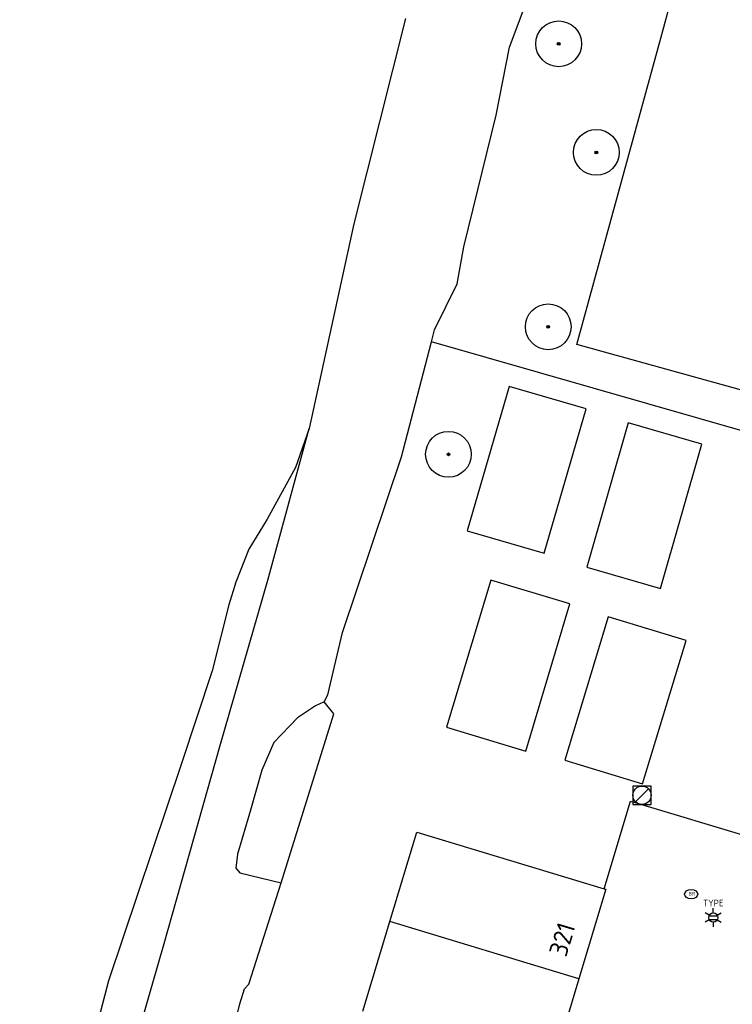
# Model space of a CAD drawing. Header units: metres. Extents: x 102000 to 105000, y 414600 to 420766.
# Tile 19 of 256: x 102528 to 102567, y 415566 to 415619. Entities that reach past the tile are written whole.
import ezdxf
from ezdxf.enums import TextEntityAlignment as Align

# ---------------------------------------------------------------- set-up
doc = ezdxf.new("R2010")
doc.units = ezdxf.units.M
doc.layers.get('0').update_dxf_attribs({"color": 8})
doc.styles.add('MtXpl_NLCS-ISO', font='NLCS-ISO.ttf')
doc.styles.add('NLCS-ISO', font='NLCS-ISO.ttf')

msp = doc.modelspace()

# ---------------------------------------------------------------- hatches: boundary and pattern name
at = {"ltscale": 0.1}
h = msp.add_hatch(color=256, dxfattribs=at)
edge = h.paths.add_edge_path()
edge.add_arc((102557.043, 415618.009), 0.075, 0, 360)
h = msp.add_hatch(color=256, dxfattribs=at)
edge = h.paths.add_edge_path()
edge.add_arc((102559.098, 415612.08), 0.075, 0, 360)
h = msp.add_hatch(color=256, dxfattribs=at)
edge = h.paths.add_edge_path()
edge.add_arc((102556.472, 415602.557), 0.075, 0, 360)
h = msp.add_hatch(color=256, dxfattribs=at)
edge = h.paths.add_edge_path()
edge.add_arc((102551.023, 415595.594), 0.075, 0, 360)

# ---------------------------------------------------------------- linework, layer by layer
for p, q in [((102562.731, 415618.713), (102596.148, 415741.641)), ((102554.357, 415617.829), (102556.953, 415624.697)), ((102548.678, 415619.391), (102545.851, 415608.177)), ((102558.034, 415601.593), (102562.731, 415618.713)), ((102553.638, 415614.11), (102554.357, 415617.829)), ((102551.871, 415606.926), (102553.638, 415614.11)), ((102545.851, 415608.177), (102543.409, 415597.002)), ((102551.506, 415604.9), (102551.871, 415606.926)), ((102550.271, 415602.391), (102551.506, 415604.9)), ((102550.097, 415601.728), (102550.271, 415602.391)), ((102548.452, 415595.452), (102550.097, 415601.728)), ((102570.96, 415595.758), (102550.097, 415601.728)), ((102577.77, 415596.11), (102558.034, 415601.593)), ((102554.344, 415599.299), (102552.054, 415591.413)), ((102558.547, 415598.078), (102554.344, 415599.299)), ((102556.257, 415590.193), (102558.547, 415598.078)), ((102541.153, 415588.72), (102543.409, 415597.002)), ((102543.409, 415597.002), (102542.664, 415594.867)), ((102560.832, 415597.307), (102558.572, 415589.426)), ((102564.863, 415596.152), (102560.832, 415597.307)), ((102562.604, 415588.27), (102564.863, 415596.152)), ((102545.233, 415585.862), (102548.452, 415595.452)), ((102542.664, 415594.867), (102541.126, 415592.056)), ((102541.126, 415592.056), (102540.116, 415590.422)), ((102552.054, 415591.413), (102556.257, 415590.193)), ((102540.116, 415590.422), (102539.405, 415588.607)), ((102558.572, 415589.426), (102562.604, 415588.27)), ((102538.54, 415579.633), (102541.153, 415588.72)), ((102539.405, 415588.607), (102539.029, 415587.383)), ((102553.33, 415588.719), (102550.923, 415580.688)), ((102557.649, 415587.425), (102553.33, 415588.719)), ((102539.029, 415587.383), (102538.113, 415583.765)), ((102555.242, 415579.393), (102557.649, 415587.425)), ((102559.75, 415586.719), (102557.37, 415578.899)), ((102564.007, 415585.424), (102559.75, 415586.719)), ((102544.444, 415582.469), (102545.233, 415585.862)), ((102561.627, 415577.604), (102564.007, 415585.424)), ((102538.113, 415583.765), (102536.448, 415578.718)), ((102544.231, 415582.082), (102544.444, 415582.469)), ((102544.231, 415582.082), (102543.771, 415581.866)), ((102544.771, 415581.423), (102544.231, 415582.082)), ((102541.881, 415572.204), (102544.771, 415581.423)), ((102543.771, 415581.866), (102542.776, 415581.209)), ((102542.776, 415581.209), (102541.49, 415579.863)), ((102550.923, 415580.688), (102555.242, 415579.393)), ((102541.49, 415579.863), (102540.838, 415578.34)), ((102535.504, 415568.891), (102538.54, 415579.633)), ((102536.448, 415578.718), (102532.454, 415566.848)), ((102557.37, 415578.899), (102561.627, 415577.604)), ((102540.838, 415578.34), (102540.221, 415576.158)), ((102561.24, 415576.625), (102561.948, 415577.333)), ((102559.526, 415571.871), (102560.969, 415576.649)), ((102560.969, 415576.649), (102569.194, 415574.191)), ((102540.221, 415576.158), (102539.5, 415573.77)), ((102547.824, 415570.078), (102549.295, 415574.961)), ((102549.295, 415574.961), (102559.526, 415571.871)), ((102539.5, 415573.77), (102539.407, 415573.001)), ((102539.407, 415573.001), (102539.624, 415572.747)), ((102539.624, 415572.747), (102541.881, 415572.204)), ((102540.12, 415566.658), (102541.881, 415572.204)), ((102559.622, 415571.842), (102558.152, 415566.959)), ((102559.526, 415571.871), (102559.622, 415571.842)), ((102546.352, 415565.195), (102547.824, 415570.078)), ((102558.152, 415566.959), (102547.824, 415570.078)), ((102565.253, 415570.398), (102565.719, 415570.398)), ((102565.253, 415570.398), (102565.719, 415570.398)), ((102565.253, 415570.198), (102565.719, 415570.198)), ((102565.253, 415570.198), (102565.719, 415570.198)), ((102533.21, 415560.947), (102535.504, 415568.891)), ((102532.454, 415566.848), (102527.611, 415548.378)), ((102558.152, 415566.959), (102556.681, 415562.075)), ((102539.623, 415565.589), (102539.891, 415566.416)), ((102539.891, 415566.416), (102540.12, 415566.658)), ((102538.668, 415561.715), (102539.623, 415565.589))]:
    msp.add_line(p, q)
at = {"lineweight": -3}
for p, q in [((102562.094, 415577.479), (102561.094, 415577.479)), ((102561.094, 415577.479), (102561.094, 415576.479)), ((102562.094, 415576.479), (102562.094, 415577.479)), ((102561.094, 415576.479), (102562.094, 415576.479))]:
    msp.add_line(p, q, dxfattribs=at)
at = {"ltscale": 0.1}
for p, q in [((102565.486, 415570.551), (102565.486, 415570.804)), ((102565.486, 415570.551), (102565.486, 415570.804)), ((102565.267, 415570.425), (102565.048, 415570.551)), ((102565.267, 415570.425), (102565.048, 415570.551)), ((102565.267, 415570.171), (102565.048, 415570.045)), ((102565.267, 415570.171), (102565.048, 415570.045)), ((102565.705, 415570.425), (102565.924, 415570.551)), ((102565.705, 415570.425), (102565.924, 415570.551)), ((102565.705, 415570.171), (102565.924, 415570.045)), ((102565.705, 415570.171), (102565.924, 415570.045)), ((102565.486, 415570.045), (102565.486, 415569.792)), ((102565.486, 415570.045), (102565.486, 415569.792))]:
    msp.add_line(p, q, dxfattribs=at)
for centre, radius in [((102557.043, 415618.009), 1.25), ((102557.043, 415618.009), 0.0225), ((102559.098, 415612.08), 1.25), ((102559.098, 415612.08), 0.0225), ((102556.472, 415602.557), 1.25), ((102556.472, 415602.557), 0.0225), ((102551.023, 415595.594), 1.25), ((102551.023, 415595.594), 0.0225)]:
    msp.add_circle(centre, radius)
for centre, radius in [((102557.043, 415618.009), 0.075), ((102559.098, 415612.08), 0.075), ((102556.472, 415602.557), 0.075), ((102551.023, 415595.594), 0.075), ((102565.486, 415570.298), 0.253), ((102565.486, 415570.298), 0.253)]:
    msp.add_circle(centre, radius, dxfattribs=at)
at = {"lineweight": -3}
msp.add_circle((102561.594, 415576.979), 0.5, dxfattribs=at)
msp.add_ellipse((102564.277, 415571.579), major_axis=(-0.364, 0), ratio=0.685994)

# ---------------------------------------------------------------- texts
for s, height, rotation, style, p in [('BR', 0.2, 360, 'NLCS-ISO', (102564.128, 415571.503)), ('321', 1, 73.224, 'MtXpl_NLCS-ISO', (102557.452, 415568.104))]:
    msp.add_text(s, height=height, rotation=rotation, dxfattribs=dict(style=style)).set_placement(p)
at = {"style": 'NLCS-ISO'}
msp.add_attdef('TYPE', text='', height=0.36, dxfattribs=at).set_placement((102565.486, 415570.804), align=Align.BOTTOM_CENTER)
msp.add_attdef('TYPE', text='', height=0.36, dxfattribs=at).set_placement((102565.486, 415570.804), align=Align.BOTTOM_CENTER)

doc.saveas('drawing.dxf')
